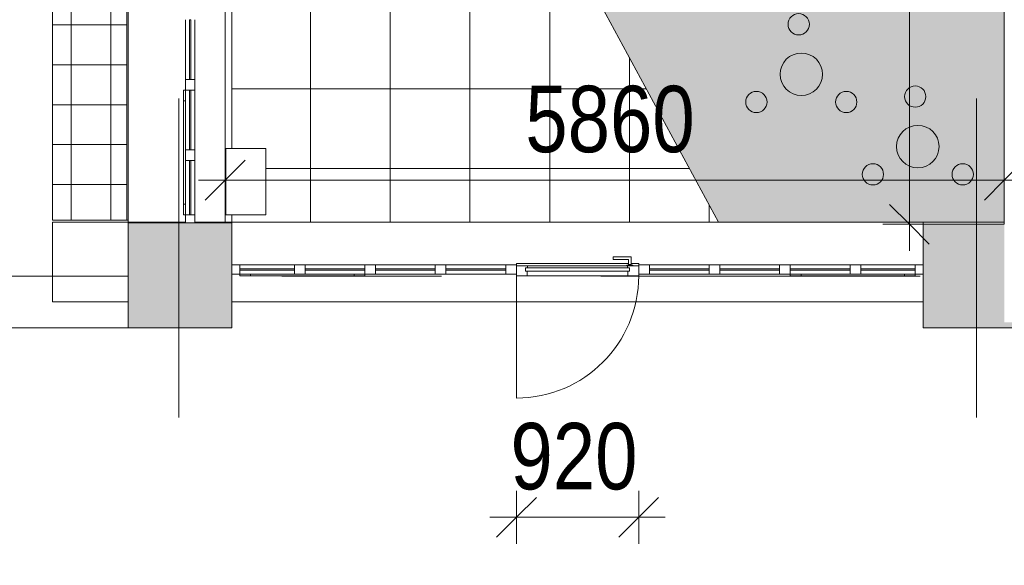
# Model space of a CAD drawing. Header units: millimetres. Extents: x -54833 to 17168, y -29122 to 68726.
# Tile 7 of 122: x -44186 to -36780, y -1787 to 2320. Entities that reach past the tile are written whole.
import ezdxf

# ---------------------------------------------------------------- set-up
doc = ezdxf.new("R2010")
doc.units = ezdxf.units.MM
doc.linetypes.add('Center', pattern=[5999.999824, 2400.000015, -1199.999936, 1199.999936, -1199.999936])
doc.linetypes.add('Dash 1_32_', pattern=[317.5, 158.75, -158.75])
for name, color, linetype, lineweight, true_color in [('_ roheline pidev', 7, 'Continuous', 9, 0x008000), ('_Room Separation_', 7, 'Dash 1_32_', 9, 0xc0c0c0), ('Cut Pattern-1', 9, 'Continuous', 9, 0x808080), ('Furniture-2', 7, 'Continuous', 9, 0xaaaaaa), ('Grids-3', 7, 'Center', 9, 0xaaaaaa), ('Roofs-1', 7, 'Continuous', 9, 0x4d5448), ('Specialty Equipment-1', 7, 'Continuous', 9, 0x787878), ('Surface Pattern-1', 7, 'Continuous', 9, 0x232323), ('Walls-3', 7, 'Continuous', 18, 0x4d5448)]:
    doc.layers.add(name, color=color, linetype=linetype, lineweight=lineweight, true_color=true_color)
for name, color, linetype, lineweight in [('_Thin Lines_', 7, 'Continuous', 9), ('Curtain Panels', 7, 'Continuous', 9), ('Curtain Wall Mullions', 7, 'Continuous', 9), ('Curtain Wall Mullions-1', 7, 'Continuous', 18), ('Dimensions', 7, 'Continuous', 9), ('Dimensions-200', 7, 'Continuous', 9), ('Doors', 7, 'Continuous', 9), ('Floors', 7, 'Continuous', 9), ('Roofs', 7, 'Continuous', 9), ('Specialty Equipment', 7, 'Continuous', 9), ('Walls', 7, 'Continuous', 9), ('Walls-2', 7, 'Continuous', 18), ('Windows', 7, 'Continuous', 9)]:
    doc.layers.add(name, color=color, linetype=linetype, lineweight=lineweight)
doc.layers.add('Detail Items-1', color=7, linetype='Continuous', lineweight=9, true_color=0xc2d3b4, transparency=0.6)
doc.styles.add('Swis721 Cn BT', font='swissc.ttf', dxfattribs={"height": 500})
doc.dimstyles.new('Diagonal_-_2_5mm', dxfattribs={"dimscale": 304.8, "dimtxt": 504.706966, "dimasz": 0.984252, "dimexe": 0.656168, "dimexo": 0.0625, "dimgap": 0.164042, "dimtad": 1, "dimdec": 0, "dimzin": 0, "dimdsep": 46, "dimtxsty": 'Swis721 Cn BT', "dimblk1": 'OBLIQUE', "dimblk2": 'OBLIQUE', "dimsah": 1, "dimcen": 0.09, "dimdle": 0.656168, "dimazin": 0, "dimtfac": 1, "dimtdec": 4, "dimtix": 1, "dimtmove": 0, "dimatfit": 3, "dimfxl": 0.656168, "dimfxlon": 1, "dimtvp": 1, "dimtolj": 1, "dimtzin": 0, "dimarcsym": 2})

# ---------------------------------------------------------------- blocks, each defined once
blk = doc.blocks.new('Klaasseina akna tüüp 9 - Aken_ üles avanev-12924858-1_ korruse plaan')
at = {"layer": 'Windows'}
for p, q in [((-470, -35), (-470, -47.8)), ((-470, -35), (-470, -47.8)), ((-470, -47.8), (470, -47.8)), ((-470, -47.8), (-388.8, -47.8)), ((-388.8, -47.8), (-388.8, -35)), ((388.8, -35), (388.8, -47.8)), ((388.8, -47.8), (470, -47.8)), ((470, -47.8), (470, -35)), ((470, -47.8), (470, -35))]:
    blk.add_line(p, q, dxfattribs=at)
blk = doc.blocks.new('System Panel - Peegelaknad 6-16-4-16-4_ paneel-13544908-1_ korruse plaan')
at = {"layer": 'Curtain Panels'}
for p, q in [((225, 5), (-225, 5)), ((-225, 5), (-225, -5)), ((225, -5), (225, 5)), ((-225, -5), (225, -5))]:
    blk.add_line(p, q, dxfattribs=at)
blk = doc.blocks.new('System Panel - Peegelaknad 6-16-4-16-4_ paneel-13544909-1_ korruse plaan')
at = {"layer": 'Curtain Panels'}
for p, q in [((225, 5), (-225, 5)), ((-225, 5), (-225, -5)), ((225, -5), (225, 5)), ((-225, -5), (225, -5))]:
    blk.add_line(p, q, dxfattribs=at)
blk = doc.blocks.new('System Panel - Peegelaknad 6-16-4-16-4_ paneel-13544910-1_ korruse plaan')
at = {"layer": 'Curtain Panels'}
for p, q in [((205, 5), (-205, 5)), ((-205, 5), (-205, -5)), ((205, -5), (205, 5)), ((-205, -5), (205, -5))]:
    blk.add_line(p, q, dxfattribs=at)
blk = doc.blocks.new('Rectangular Mullion - NEW 80x70mm-10496725-1_ korruse plaan')
at = {"layer": 'Curtain Wall Mullions'}
for p, q in [((-42940, 48850), (-42940, 49260)), ((-42870, 49260), (-42870, 48850))]:
    blk.add_line(p, q, dxfattribs=at)
blk = doc.blocks.new('Rectangular Mullion - NEW 80x70mm-10496726-1_ korruse plaan')
at = {"layer": 'Curtain Wall Mullions'}
for p, q in [((-42940, 49340), (-42940, 49790)), ((-42870, 49790), (-42870, 49340))]:
    blk.add_line(p, q, dxfattribs=at)
blk = doc.blocks.new('Rectangular Mullion - NEW 60x70mm-10528323-1_ korruse plaan')
at = {"layer": 'Curtain Wall Mullions-1'}
for p, q in [((-60, 35), (0, 35)), ((-60, -35), (-60, 35)), ((0, 35), (0, -35)), ((0, -35), (-60, -35))]:
    blk.add_line(p, q, dxfattribs=at)
blk = doc.blocks.new('Rectangular Mullion - NEW 80x70mm-10528596-1_ korruse plaan')
at = {"layer": 'Curtain Wall Mullions-1'}
for p, q in [((-40, 35), (40, 35)), ((-40, -35), (-40, 35)), ((40, 35), (40, -35)), ((40, -35), (-40, -35))]:
    blk.add_line(p, q, dxfattribs=at)
blk = doc.blocks.new('Rectangular Mullion - NEW 80x70mm-10528600-1_ korruse plaan')
at = {"layer": 'Curtain Wall Mullions-1'}
for p, q in [((-40, 35), (40, 35)), ((-40, -35), (-40, 35)), ((40, 35), (40, -35)), ((40, -35), (-40, -35))]:
    blk.add_line(p, q, dxfattribs=at)
blk = doc.blocks.new('Klaasseina akna tüüp 9 - Aken_ üles avanev-12924859-1_ korruse plaan')
at = {"layer": 'Windows'}
for p, q in [((-470, 47.8), (470, 47.8)), ((-470, 35), (-470, 47.8)), ((-470, 47.8), (-388.8, 47.8)), ((-470, 35), (-470, 47.8)), ((-388.8, 47.8), (-388.8, 35)), ((388.8, 47.8), (470, 47.8)), ((388.8, 35), (388.8, 47.8)), ((470, 47.8), (470, 35)), ((470, 47.8), (470, 35))]:
    blk.add_line(p, q, dxfattribs=at)
blk = doc.blocks.new('Klaasseina akna tüüp 9 - Aken_ üles avanev-12924860-1_ korruse plaan')
at = {"layer": 'Windows'}
for p, q in [((-470, 47.8), (470, 47.8)), ((-470, 35), (-470, 47.8)), ((-470, 47.8), (-388.8, 47.8)), ((-470, 35), (-470, 47.8)), ((-388.8, 47.8), (-388.8, 35)), ((388.8, 47.8), (470, 47.8)), ((388.8, 35), (388.8, 47.8)), ((470, 47.8), (470, 35)), ((470, 47.8), (470, 35))]:
    blk.add_line(p, q, dxfattribs=at)
blk = doc.blocks.new('System Panel - Peegelaknad 6-16-4-16-4_ paneel-13544912-1_ korruse plaan')
at = {"layer": 'Curtain Panels'}
for p, q in [((-205, 5), (205, 5)), ((-205, -5), (-205, 5)), ((205, -5), (205, 5)), ((205, -5), (-205, -5))]:
    blk.add_line(p, q, dxfattribs=at)
blk = doc.blocks.new('System Panel - Peegelaknad 6-16-4-16-4_ paneel-13544913-1_ korruse plaan')
at = {"layer": 'Curtain Panels'}
for p, q in [((-225, 5), (225, 5)), ((-225, -5), (-225, 5)), ((225, -5), (225, 5)), ((225, -5), (-225, -5))]:
    blk.add_line(p, q, dxfattribs=at)
blk = doc.blocks.new('System Panel - Peegelaknad 6-16-4-16-4_ paneel-17230029-1_ korruse plaan')
at = {"layer": 'Curtain Panels'}
for p, q in [((-225, 5), (225, 5)), ((-225, -5), (-225, 5)), ((225, -5), (225, 5)), ((225, -5), (-225, -5))]:
    blk.add_line(p, q, dxfattribs=at)
blk = doc.blocks.new('System Panel - Peegelaknad 6-16-4-16-4_ paneel-17230030-1_ korruse plaan')
at = {"layer": 'Curtain Panels'}
for p, q in [((-245, 5), (205, 5)), ((-245, -5), (-245, 5)), ((205, -5), (205, 5)), ((205, -5), (-245, -5))]:
    blk.add_line(p, q, dxfattribs=at)
blk = doc.blocks.new('System Panel - Peegelaknad 6-16-4-16-4_ paneel-17230031-1_ korruse plaan')
at = {"layer": 'Curtain Panels'}
for p, q in [((-205, 5), (245, 5)), ((-205, -5), (-205, 5)), ((245, -5), (245, 5)), ((245, -5), (-205, -5))]:
    blk.add_line(p, q, dxfattribs=at)
blk = doc.blocks.new('System Panel - Peegelaknad 6-16-4-16-4_ paneel-17230032-1_ korruse plaan')
at = {"layer": 'Curtain Panels'}
for p, q in [((-225, 5), (225, 5)), ((-225, -5), (-225, 5)), ((225, -5), (225, 5)), ((225, -5), (-225, -5))]:
    blk.add_line(p, q, dxfattribs=at)
blk = doc.blocks.new('System Panel - Peegelaknad 6-16-4-16-4_ paneel-13544916-1_ korruse plaan')
at = {"layer": 'Curtain Panels'}
for p, q in [((-225, 5), (225, 5)), ((-225, -5), (-225, 5)), ((225, -5), (225, 5)), ((225, -5), (-225, -5))]:
    blk.add_line(p, q, dxfattribs=at)
blk = doc.blocks.new('System Panel - Peegelaknad 6-16-4-16-4_ paneel-13544917-1_ korruse plaan')
at = {"layer": 'Curtain Panels'}
for p, q in [((-205, 5), (205, 5)), ((-205, -5), (-205, 5)), ((205, -5), (205, 5)), ((205, -5), (-205, -5))]:
    blk.add_line(p, q, dxfattribs=at)
blk = doc.blocks.new('Rectangular Mullion - NEW 80x70mm visual-17230035-1_ korruse plaan')
at = {"layer": 'Curtain Wall Mullions-1'}
for p, q in [((40, 35), (-40, 35)), ((-40, 35), (-40, -35)), ((40, 35), (40, 26.2)), ((-40, -35), (40, -35))]:
    blk.add_line(p, q, dxfattribs=at)
blk = doc.blocks.new('Rectangular Mullion - NEW 80x70mm visual-V55-1_ korruse plaan')
at = {"layer": 'Curtain Wall Mullions-1'}
for p, q in [((40, 35), (-40, 35)), ((-40, 35), (-40, 26.2)), ((40, 35), (40, -35)), ((-40, -35), (40, -35))]:
    blk.add_line(p, q, dxfattribs=at)
blk = doc.blocks.new('Rectangular Mullion - NEW 80x70mm-10507996-1_ korruse plaan')
at = {"layer": 'Curtain Wall Mullions'}
for p, q in [((-30485, 860), (-30485, 1270)), ((-30415, 1270), (-30415, 860))]:
    blk.add_line(p, q, dxfattribs=at)
blk = doc.blocks.new('Rectangular Mullion - NEW 80x70mm-17230010-1_ korruse plaan')
at = {"layer": 'Curtain Wall Mullions'}
for p, q in [((-42040, 475), (-41590, 475)), ((-41590, 405), (-42040, 405))]:
    blk.add_line(p, q, dxfattribs=at)
blk = doc.blocks.new('Rectangular Mullion - NEW 80x70mm visual-17230011-1_ korruse plaan')
at = {"layer": 'Curtain Wall Mullions'}
for p, q in [((-41510, 475), (-41060, 475)), ((-41060, 405), (-41510, 405))]:
    blk.add_line(p, q, dxfattribs=at)
blk = doc.blocks.new('Rectangular Mullion - NEW 80x70mm-17230012-1_ korruse plaan')
at = {"layer": 'Curtain Wall Mullions'}
for p, q in [((-38390, 475), (-37940, 475)), ((-37940, 405), (-38390, 405))]:
    blk.add_line(p, q, dxfattribs=at)
blk = doc.blocks.new('Rectangular Mullion - NEW 80x70mm visual-17230013-1_ korruse plaan')
at = {"layer": 'Curtain Wall Mullions'}
for p, q in [((-38920, 475), (-38470, 475)), ((-38470, 405), (-38920, 405))]:
    blk.add_line(p, q, dxfattribs=at)
blk = doc.blocks.new('Rectangular Mullion - NEW 80x70mm visual-17230014-1_ korruse plaan')
at = {"layer": 'Curtain Wall Mullions'}
for p, q in [((-39450, 475), (-39000, 475)), ((-39000, 405), (-39450, 405))]:
    blk.add_line(p, q, dxfattribs=at)
blk = doc.blocks.new('Rectangular Mullion - NEW 80x70mm visual-17230015-1_ korruse plaan')
at = {"layer": 'Curtain Wall Mullions'}
for p, q in [((-40980, 475), (-40530, 475)), ((-40530, 405), (-40980, 405))]:
    blk.add_line(p, q, dxfattribs=at)
blk = doc.blocks.new('Rectangular Mullion - NEW 80x70mm-10508000-1_ korruse plaan')
at = {"layer": 'Curtain Wall Mullions'}
for p, q in [((-30485, 5530), (-30485, 5940)), ((-30415, 5940), (-30415, 5530))]:
    blk.add_line(p, q, dxfattribs=at)
blk = doc.blocks.new('Rectangular Mullion - NEW 60x70mm-10532196-1_ korruse plaan')
at = {"layer": 'Curtain Wall Mullions-1'}
for p, q in [((-60, 35), (0, 35)), ((-60, -35), (-60, 35)), ((0, 35), (0, -35)), ((0, -35), (-60, -35))]:
    blk.add_line(p, q, dxfattribs=at)
blk = doc.blocks.new('Rectangular Mullion - NEW 60x70mm-10532197-1_ korruse plaan')
at = {"layer": 'Curtain Wall Mullions-1'}
for p, q in [((0, 35), (-60, 35)), ((-60, 35), (-60, -35)), ((0, 35), (0, -35)), ((-60, -35), (0, -35))]:
    blk.add_line(p, q, dxfattribs=at)
blk = doc.blocks.new('Rectangular Mullion - NEW 10x90mm-17229977-1_ korruse plaan')
at = {"layer": 'Curtain Wall Mullions'}
for p, q in [((-40450, 475), (-40450, 485)), ((-40450, 485), (-39607.7, 485)), ((-39586.8, 485), (-39530, 485)), ((-39530, 485), (-39530, 475))]:
    blk.add_line(p, q, dxfattribs=at)
blk = doc.blocks.new('Klaasseina ukse tüüp 2 - VU-15-17230038-1_ korruse plaan')
at = {"layer": 'Doors'}
for p, q in [((460, 967.8), (460, 47.8)), ((-460, 47.8), (460, 47.8)), ((-460, -26.2), (-460, 47.8)), ((-460, 47.8), (-378.8, 47.8)), ((-460, -26.2), (-460, 47.8)), ((-391.5, 12.7), (391.5, 12.7)), ((-391.5, -12.7), (-391.5, 12.7)), ((-391.5, 12.7), (-391.5, -12.7)), ((-378.8, 12.7), (-391.5, 12.7)), ((-378.8, 47.8), (-378.8, 12.7)), ((378.8, 47.8), (460, 47.8)), ((378.8, 12.7), (378.8, 47.8)), ((391.5, 12.7), (378.8, 12.7)), ((391.5, 12.7), (391.5, -12.7)), ((391.5, -12.7), (391.5, 12.7)), ((460, 47.8), (460, -26.2)), ((460, 47.8), (460, -26.2)), ((460, -26.2), (-460, -26.2)), ((-375.6, -26.2), (-460, -26.2)), ((391.5, -12.7), (-391.5, -12.7)), ((-391.5, -12.7), (-375.6, -12.7)), ((-375.6, -12.7), (-375.6, -26.2)), ((375.6, -26.2), (375.6, -12.7)), ((375.6, -12.7), (391.5, -12.7)), ((460, -26.2), (375.6, -26.2))]:
    blk.add_line(p, q, dxfattribs=at)
blk.add_arc((460, 47.8), 920, 90, 180, dxfattribs=at)
at = {"layer": 'Specialty Equipment'}
for p, q in [((-415.3, -26.2), (-415.3, -33.2)), ((-415.3, -33.2), (-401.7, -33.2)), ((-403.2, -38.1), (-403.2, -94.9)), ((-401.7, -38.1), (-403.2, -38.1)), ((-401.7, -33.2), (-401.7, -38.1)), ((-383.9, -33.2), (-401.7, -33.2)), ((-401.7, -38.1), (-383.9, -38.1)), ((-383.9, -33.2), (-370.3, -33.2)), ((-383.9, -38.1), (-383.9, -33.2)), ((-382.3, -38.1), (-383.9, -38.1)), ((-382.3, -74), (-382.3, -38.1)), ((-270.2, -74), (-382.3, -74)), ((-370.3, -33.2), (-370.3, -26.2)), ((-403.2, -94.9), (-270.2, -94.9)), ((-268.2, -93), (-268.2, -76))]:
    blk.add_line(p, q, dxfattribs=at)
for centre, start, end in [((-270.2, -76), 360, 90), ((-270.2, -93), 270, 0)]:
    blk.add_arc(centre, 1.98, start, end, dxfattribs=at)
blk = doc.blocks.new('Rectangular Mullion - NEW 80x70mm-10532188-1_ korruse plaan')
at = {"layer": 'Curtain Wall Mullions-1'}
for p, q in [((40, 35), (-40, 35)), ((-40, 35), (-40, -35)), ((40, 35), (40, -35)), ((-40, -35), (40, -35))]:
    blk.add_line(p, q, dxfattribs=at)
blk = doc.blocks.new('Rectangular Mullion - NEW 80x70mm-17230025-1_ korruse plaan')
at = {"layer": 'Curtain Wall Mullions-1'}
for p, q in [((40, 35), (-40, 35)), ((-40, 35), (-40, -35)), ((40, 35), (40, -35)), ((-40, -35), (40, -35))]:
    blk.add_line(p, q, dxfattribs=at)
blk = doc.blocks.new('Rectangular Mullion - NEW 80x70mm visual-17230026-1_ korruse plaan')
at = {"layer": 'Curtain Wall Mullions-1'}
for p, q in [((40, 35), (-40, 35)), ((-40, 35), (-40, -35)), ((40, 35), (40, -35)), ((-40, -35), (40, -35))]:
    blk.add_line(p, q, dxfattribs=at)
blk = doc.blocks.new('Rectangular Mullion - NEW 80x70mm visual-17230027-1_ korruse plaan')
at = {"layer": 'Curtain Wall Mullions-1'}
for p, q in [((40, 35), (-40, 35)), ((-40, 35), (-40, -35)), ((40, 35), (40, -35)), ((-40, -35), (40, -35))]:
    blk.add_line(p, q, dxfattribs=at)
blk = doc.blocks.new('Rectangular Mullion - NEW 80x70mm-10532193-1_ korruse plaan')
at = {"layer": 'Curtain Wall Mullions-1'}
for p, q in [((40, 35), (-40, 35)), ((-40, 35), (-40, -35)), ((40, 35), (40, -35)), ((-40, -35), (40, -35))]:
    blk.add_line(p, q, dxfattribs=at)
blk = doc.blocks.new('MA_Hepta prügikast - MA_Hepta prügikast-V99-1_ korruse plaan')
at = {"layer": 'Furniture-2'}
for p, q in [((500, 300), (0, 300)), ((0, 300), (0, 0)), ((500, 0), (500, 300)), ((0, 0), (500, 0))]:
    blk.add_line(p, q, dxfattribs=at)
blk = doc.blocks.new('F-korpuse kanali kate - Süvendi rest 01-13171962-1_ korruse plaan')
at = {"layer": 'Specialty Equipment-1'}
h = blk.add_hatch(dxfattribs=at)
h.set_pattern_fill('FP_33', color=256, style=0, pattern_type=2)
h.set_pattern_definition([(0, (0, 780), (0, 300), []), (90, (0, 780), (-300, 2e-14), [])])
h.paths.add_polyline_path([(-43940, 810.4), (-43380, 810.4), (-43380, 12315), (-43940, 12315), (-43940, 1242.4)])
h.paths.add_polyline_path([(-43380, 12465), (-43380, 18624), (-43940, 18624), (-43940, 12465)])
h.paths.add_polyline_path([(-43420, 18716), (-43380, 18716), (-43380, 24046), (-43940, 24046), (-43940, 18716)])
h.paths.add_polyline_path([(-43420, 24138), (-43380, 24138), (-43380, 30693.4), (-43940, 30693.4), (-43940, 24138)])
h.paths.add_polyline_path([(-43420, 30785.4), (-43380, 30785.4), (-43380, 48714.4), (-43940, 48714.4), (-43940, 30785.4)])
h.paths.add_polyline_path([(-43940, 48806.4), (-43380, 48806.4), (-43380, 53990.4), (-43940, 53990.4), (-43940, 49796.8)])
at = {"layer": 'Specialty Equipment'}
for p, q in [((-43940, 12315), (-43940, 810.4)), ((-43380, 810.4), (-43380, 12315)), ((-43940, 810.4), (-43380, 810.4))]:
    blk.add_line(p, q, dxfattribs=at)
blk = doc.blocks.new('DIMBLOCK11-1_ korruse plaan')
at = {"layer": 'Dimensions-200', "lineweight": 35}
for p, q in [((-37494.3, 53990.4), (-37644.3, 54140.4)), ((-37494.3, 53990.4), (-37344.3, 53840.4)), ((-37494.3, 780), (-37644.3, 930)), ((-37494.3, 780), (-37344.3, 630))]:
    blk.add_line(p, q, dxfattribs=at)
at = {"layer": 'Dimensions-200'}
for p, q in [((-37494.3, 54190.4), (-37494.3, 580)), ((-37294.3, 53990.4), (-37694.3, 53990.4)), ((-37494.3, 53990.4), (-37294.3, 53990.4)), ((-37294.3, 780), (-37694.3, 780)), ((-37494.3, 780), (-37294.3, 780))]:
    blk.add_line(p, q, dxfattribs=at)
at = {"layer": 'Dimensions-200', "color": 0, "insert": (-38204.5, 26544), "char_height": 500, "width": 2018.828, "attachment_point": 1, "rotation": 90, "line_spacing_factor": 0.961347, "style": 'Swis721 Cn BT'}
blk.add_mtext('53210', dxfattribs=at)
blk = doc.blocks.new('_Oblique')
at = {"color": 0, "linetype": 'ByBlock', "lineweight": -2}
blk.add_line((-0.5, -0.5), (0.5, 0.5), dxfattribs=at)
blk = doc.blocks.new('DIMBLOCK34-1_ korruse plaan')
at = {"layer": 'Dimensions-200'}
for p, q in [((-42640, 1312.2), (-42640, 912.2)), ((-42640, 1112.2), (-42640, 1312.2)), ((-36780, 1312.2), (-36780, 912.2)), ((-36780, 1112.2), (-36780, 1312.2)), ((-42840, 1112.2), (-36580, 1112.2))]:
    blk.add_line(p, q, dxfattribs=at)
at = {"layer": 'Dimensions-200', "lineweight": 35}
for p, q in [((-42640, 1112.2), (-42490, 1262.2)), ((-36780, 1112.2), (-36630, 1262.2)), ((-42640, 1112.2), (-42790, 962.2)), ((-36780, 1112.2), (-36930, 962.2))]:
    blk.add_line(p, q, dxfattribs=at)
at = {"layer": 'Dimensions-200', "color": 0, "insert": (-40382.9, 1822.4), "char_height": 500, "width": 1615.062, "attachment_point": 1, "line_spacing_factor": 0.961347, "style": 'Swis721 Cn BT'}
blk.add_mtext('5860', dxfattribs=at)
blk = doc.blocks.new('DIMBLOCK35-1_ korruse plaan')
at = {"layer": 'Dimensions-200'}
for p, q in [((-40450, -1225.2), (-40450, -1625.2)), ((-40450, -1425.2), (-40450, -1225.2)), ((-39530, -1225.2), (-39530, -1625.2)), ((-39530, -1425.2), (-39530, -1225.2)), ((-40650, -1425.2), (-39330, -1425.2))]:
    blk.add_line(p, q, dxfattribs=at)
at = {"layer": 'Dimensions-200', "lineweight": 35}
for p, q in [((-40450, -1425.2), (-40300, -1275.2)), ((-39530, -1425.2), (-39380, -1275.2)), ((-40450, -1425.2), (-40600, -1575.2)), ((-39530, -1425.2), (-39680, -1575.2))]:
    blk.add_line(p, q, dxfattribs=at)
at = {"layer": 'Dimensions-200', "color": 0, "insert": (-40494.7, -715), "char_height": 500, "width": 1211.297, "attachment_point": 1, "line_spacing_factor": 0.961347, "style": 'Swis721 Cn BT'}
blk.add_mtext('920', dxfattribs=at)

msp = doc.modelspace()

# ---------------------------------------------------------------- hatches: boundary and pattern name
at = {"layer": 'Cut Pattern-1'}
h = msp.add_hatch(color=256, dxfattribs=at)
h.paths.add_polyline_path([(-43370, 0), (-42590, 0), (-42590, 790), (-43370, 790)])
h.paths.add_polyline_path([(-42590, 5990), (-42590, 6790), (-43370, 6790), (-43370, 5990)])
h.paths.add_polyline_path([(-42647, 11990), (-42590, 11990), (-42590, 12825), (-43370, 12825), (-43370, 11990), (-43082.5, 11990)])
h.paths.add_polyline_path([(-42640, 18025), (-42640, 18825), (-43370, 18825), (-43370, 18025)])
h.paths.add_polyline_path([(-43370, 24025), (-42640, 24025), (-42640, 24825), (-43370, 24825)])
h.paths.add_polyline_path([(-42640, 30025), (-42640, 30825), (-43370, 30825), (-43370, 30025)])
h.paths.add_polyline_path([(-42640, 36025), (-42640, 36825), (-43370, 36825), (-43370, 36025)])
h.paths.add_polyline_path([(-42640, 42025), (-42640, 42825), (-43370, 42825), (-43370, 42025)])
h.paths.add_polyline_path([(-43082.5, 48025), (-42590, 48025), (-42590, 48790), (-43370, 48790), (-43370, 48025)])
h.paths.add_polyline_path([(-42590, 53990), (-42590, 54570.4), (-43370, 54570.4), (-43370, 53990), (-43082.5, 53990)])
msp.add_hatch(color=256, dxfattribs=at).paths.add_polyline_path([(-37390, 0), (-36190, 0), (-36190.2, 42.1), (-36780, 42.1), (-36780.2, 780), (-37390, 780)])
at = {"layer": 'Detail Items-1'}
msp.add_hatch(color=256, dxfattribs=at).paths.add_polyline_path([(-38929, 796), (-36780.2, 796), (-36780.2, 46187), (-38895.5, 46816.3), (-41230.7, 43717.4), (-42640, 43717.4), (-42640, 14657.5), (-41583.5, 14657.5), (-37024.9, 11222.3), (-38830.6, 7611.2), (-40163.4, 4239.2), (-40163.4, 3075.8), (-39170.7, 1242.4)])
at = {"layer": 'Surface Pattern-1'}
h = msp.add_hatch(dxfattribs=at)
h.set_pattern_fill('FP_30', color=256, style=0, pattern_type=2)
h.set_pattern_definition([(0, (0, 0), (0, 600), []), (90, (0, 0), (-600, 4e-14), [])])
h.paths.add_polyline_path([(-40469.4, 796), (-38929, 796), (-40163.4, 3075.8), (-40163.4, 4239.2), (-38798.4, 7692.6), (-40511, 9948.5), (-42590, 9948.5), (-42590, 1350.4), (-42335, 1350.4), (-42335, 850.4), (-42590, 850.4), (-42590, 796), (-42211.5, 796)])
h.paths.add_polyline_path([(-39990.1, 5450), (-40027.1, 5452.1), (-40078.8, 5461.8), (-40108.9, 5471.3), (-40145, 5486.5), (-40169.3, 5499.9), (-40200.5, 5520.7), (-40227.2, 5543.1), (-40251.6, 5567.9), (-40271.3, 5592.2), (-40293.9, 5626.6), (-40306, 5650.3), (-40319.5, 5682.7), (-40330.2, 5718.8), (-40337.1, 5755.9), (-40339.4, 5784.7), (-40339.2, 5821.8), (-40335.7, 5852.7), (-40328, 5890.4), (-40319.5, 5917.1), (-40306.3, 5949.2), (-40287.6, 5983.6), (-40270.1, 6009.5), (-40249.7, 6034.1), (-40224.6, 6059.3), (-40198, 6081.1), (-40163.5, 6103.7), (-40136.3, 6117.6), (-40105.2, 6130.1), (-40072.2, 6139.9), (-40038.2, 6146.3), (-40005.5, 6149.2), (-39968.4, 6149), (-39937.5, 6145.6), (-39901.6, 6138.2), (-39871.4, 6128.7), (-39835.3, 6113.5), (-39811, 6100.1), (-39779.9, 6079.3), (-39753.2, 6056.9), (-39730.8, 6034.3), (-39709.1, 6007.8), (-39686.5, 5973.4), (-39674.3, 5949.7), (-39660.9, 5917.3), (-39650.1, 5881.2), (-39643.5, 5845.4), (-39640.9, 5815.3), (-39641.3, 5777.2), (-39644.6, 5747), (-39652.4, 5709.6), (-39660.8, 5682.9), (-39674, 5650.8), (-39692.7, 5616.4), (-39710.2, 5590.5), (-39730.6, 5565.9), (-39755.8, 5540.7), (-39782.3, 5518.9), (-39816.8, 5496.3), (-39844.1, 5482.4), (-39875.2, 5469.9), (-39908.2, 5460.2), (-39946.2, 5453.1), (-39974.9, 5450.8), (-39982.6, 5450.4)])
h.paths.add_polyline_path([(-39990.1, 5490), (-40008.2, 5491), (-39997.4, 5490.3)])
h.paths.add_polyline_path([(-39974.2, 5490.8), (-39936.9, 5494.9), (-39905.7, 5501.9), (-39946.2, 5493.6), (-39972.2, 5491)])
h.paths.add_polyline_path([(-40036.5, 5493.9), (-40088.1, 5506.5), (-40040.7, 5494.5)])
h.paths.add_polyline_path([(-40095.4, 5508.8), (-40143.4, 5531.2), (-40101.4, 5511)])
h.paths.add_polyline_path([(-39857.1, 5520.5), (-39824.1, 5538.6), (-39800.1, 5555.5), (-39831.2, 5534.3), (-39852, 5523.2)])
h.paths.add_polyline_path([(-40149.9, 5534.8), (-40191.8, 5565.4), (-40154.1, 5537.3), (-40152.9, 5536.6)])
h.paths.add_polyline_path([(-40220, 5592.5), (-40251.9, 5635.1), (-40267, 5661.8), (-40242.7, 5620.7), (-40221.1, 5593.8)])
h.paths.add_polyline_path([(-39760.2, 5592.7), (-39736.8, 5621.8), (-39758.8, 5594.4)])
h.paths.add_polyline_path([(-39724, 5641.9), (-39706.9, 5674.7), (-39721.4, 5646.8)])
h.paths.add_polyline_path([(-40281.8, 5696.1), (-40294.9, 5746.7), (-40298.6, 5776.3), (-40291.7, 5729.3), (-40282, 5696.5)])
h.paths.add_polyline_path([(-39698.4, 5696.5), (-39687.5, 5734.2), (-39682.8, 5762), (-39691.4, 5719.7), (-39698.1, 5697.3)])
h.paths.add_polyline_path([(-39680.9, 5784.7), (-39680.9, 5784.8), (-39680.9, 5784.8)])
h.paths.add_polyline_path([(-40299.4, 5785.2), (-40297.3, 5836.9), (-40299.7, 5791.2)])
h.paths.add_polyline_path([(-39683.9, 5845.8), (-39691.5, 5882), (-39685, 5851.1)])
h.paths.add_polyline_path([(-40296.3, 5846.3), (-40283.6, 5897.9), (-40295.7, 5850.6)])
h.paths.add_polyline_path([(-40281.3, 5905.2), (-40258.9, 5953.2), (-40279.2, 5911.2)])
h.paths.add_polyline_path([(-39710.6, 5933.1), (-39728.7, 5966.1), (-39745.6, 5990.1), (-39724.5, 5959), (-39713.4, 5938.2)])
h.paths.add_polyline_path([(-40255.3, 5959.8), (-40224.8, 6001.6), (-40252.8, 5964)])
h.paths.add_polyline_path([(-40197.6, 6029.8), (-40155.5, 6061.4), (-40128.4, 6076.8), (-40169.4, 6052.5), (-40194.2, 6032.9)])
h.paths.add_polyline_path([(-39782.9, 6030), (-39812, 6053.3), (-39786.6, 6033)])
h.paths.add_polyline_path([(-39832.1, 6066.2), (-39864.8, 6083.3), (-39836.9, 6068.8)])
h.paths.add_polyline_path([(-40094.1, 6091.7), (-40042.2, 6105), (-40013.9, 6108.4), (-40060.9, 6101.5), (-40089.2, 6093.4)])
h.paths.add_polyline_path([(-39886.7, 6091.8), (-39924.4, 6102.7), (-39890.8, 6093)])
h.paths.add_polyline_path([(-39945.2, 6106.3), (-39982.8, 6109.7), (-39945.4, 6106.3)])
h.paths.add_polyline_path([(-39564.5, 6184.9), (-40012.6, 6225.8), (-39995, 6405.2), (-39990, 6405.3), (-39987.5, 6421.1), (-39896, 6413.1), (-39893.6, 6466.2), (-39991, 6474.7), (-39991.9, 6464), (-40021.8, 6466.6), (-39980.9, 6936.2), (-39951, 6933.6), (-39950.1, 6922.8), (-39503.7, 6883.9), (-39502.7, 6894.6), (-39472.8, 6892), (-39513.7, 6422.4), (-39543.6, 6425), (-39543.9, 6435.7), (-39642.5, 6442.1), (-39644.9, 6391.2), (-39554.3, 6383.3), (-39554.3, 6366.8), (-39548.7, 6366.3), (-39564.3, 6187.6)])
h.paths.add_polyline_path([(-39591.1, 6225.8), (-39589.3, 6255.3), (-39977, 6289), (-39979.6, 6259.6), (-39591.4, 6225.8)])
h.paths.add_polyline_path([(-39676.8, 6394), (-39674.5, 6447.1), (-39861.5, 6463.4), (-39864, 6410.3), (-39678.2, 6394.1)])
h.paths.add_polyline_path([(-39562.9, 6549), (-39562.5, 6554.1), (-39951, 6587.9), (-39951.4, 6582.9), (-39568.1, 6549.5)])
h.paths.add_polyline_path([(-39553.3, 6659.9), (-39552.8, 6664.9), (-39941.4, 6698.7), (-39941.8, 6693.7), (-39568.1, 6661.2)])
h.paths.add_polyline_path([(-39543.6, 6770.7), (-39543.2, 6775.7), (-39931.7, 6809.6), (-39932.2, 6804.5), (-39568.1, 6772.8)])
h.paths.add_polyline_path([(-39265.1, 6831), (-40093.6, 7182.6), (-39740.9, 8010.6), (-38914.3, 7657.5), (-39264.9, 6831.6)])
h.paths.add_polyline_path([(-39340.8, 6895.7), (-39182.6, 7268.5), (-39187.8, 7270.7), (-39346, 6897.9)])
h.paths.add_polyline_path([(-39433.5, 6935), (-39275.2, 7307.8), (-39281, 7308.6), (-39438.6, 6937.2)])
h.paths.add_polyline_path([(-39526.1, 6974.4), (-39367.9, 7347.2), (-39373, 7349.4), (-39531.3, 6976.6)])
h.paths.add_polyline_path([(-39618.7, 7013.7), (-39460.5, 7386.5), (-39465.7, 7388.7), (-39623.9, 7015.9)])
h.paths.add_polyline_path([(-39711.3, 7053), (-39553.1, 7425.8), (-39558.3, 7428), (-39716.5, 7055.2)])
h.paths.add_polyline_path([(-42251.7, 7079.8), (-42555.5, 7411.8), (-42421.7, 7532.5), (-42418.3, 7528.9), (-42406.1, 7540), (-42341.8, 7472.9), (-42304.1, 7507.7), (-42371.9, 7581.2), (-42382.2, 7571.8), (-42402.5, 7593.8), (-42051.4, 7917.9), (-42031, 7895.9), (-42041.3, 7886.4), (-41736, 7555.7), (-41725.8, 7565.2), (-41705.5, 7543.1), (-42056.6, 7219), (-42077, 7241.1), (-42066.7, 7250.5), (-42136.2, 7322.4), (-42172, 7286.3), (-42111.8, 7218.4), (-42121.1, 7206.8), (-42119.3, 7202), (-42251.1, 7080.3)])
h.paths.add_polyline_path([(-39804, 7092.3), (-39645.7, 7465.1), (-39650.9, 7467.3), (-39809.2, 7094.5)])
h.paths.add_polyline_path([(-42243.8, 7128), (-42222.1, 7148), (-42488.2, 7433.1), (-42508, 7414.3), (-42244.3, 7128.5)])
h.paths.add_polyline_path([(-39896.6, 7131.6), (-39738.4, 7504.4), (-39743.5, 7506.6), (-39901.8, 7133.8)])
h.paths.add_polyline_path([(-39989.2, 7170.9), (-39831, 7543.7), (-39896, 7571.3), (-40054.2, 7198.5), (-39998.3, 7174.8)])
h.paths.add_polyline_path([(-39170.9, 7296.1), (-39012.6, 7668.9), (-39017.8, 7671.1), (-39176.1, 7298.3)])
h.paths.add_polyline_path([(-42193.9, 7310.1), (-42154.9, 7346.1), (-42283.8, 7485.7), (-42321.2, 7448), (-42194, 7310.2)])
h.paths.add_polyline_path([(-39263.5, 7335.5), (-39105.3, 7708.3), (-39110.4, 7710.5), (-39268.7, 7337.7)])
h.paths.add_polyline_path([(-42005.3, 7348), (-42001.6, 7351.4), (-42266.1, 7638), (-42269.9, 7634.6), (-42011.8, 7355.1)])
h.paths.add_polyline_path([(-39356.1, 7374.8), (-39197.9, 7747.6), (-39203.1, 7749.8), (-39361.3, 7377), (-39357, 7375.1)])
h.paths.add_polyline_path([(-39448.8, 7414.1), (-39290.5, 7786.9), (-39295.7, 7789.1), (-39453.9, 7416.3)])
h.paths.add_polyline_path([(-41923.6, 7423.5), (-41919.9, 7426.9), (-42184.4, 7713.5), (-42188.1, 7710), (-41935.1, 7436)])
h.paths.add_polyline_path([(-39541.4, 7453.4), (-39383.1, 7826.2), (-39388.3, 7828.4), (-39546.6, 7455.6), (-39542.2, 7453.8)])
h.paths.add_polyline_path([(-40186.3, 7476.6), (-40519.6, 7809.9), (-40498.4, 7831.1), (-40490.9, 7823.6), (-40420.2, 7894.3), (-40459.1, 7930.4), (-40523.5, 7866.1), (-40535.1, 7877.7), (-40541.5, 7874.2), (-40668.8, 8001.5), (-40349.3, 8318.4), (-40223.3, 8189.5), (-40226.8, 8186), (-40215.2, 8174.3), (-40279.5, 8107.2), (-40243.4, 8071), (-40172.7, 8141.8), (-40180.2, 8149.3), (-40159, 8170.5), (-39825.7, 7837.2), (-39846.9, 7816), (-39854.5, 7823.6), (-40172.7, 7505.4), (-40165.1, 7497.8), (-40172.7, 7490.3)])
h.paths.add_polyline_path([(-39634, 7492.7), (-39475.8, 7865.5), (-39480.9, 7867.7), (-39639.2, 7494.9)])
h.paths.add_polyline_path([(-41841.8, 7498.9), (-41838.1, 7502.4), (-42102.6, 7788.9), (-42106.4, 7785.5), (-41849.3, 7507)])
h.paths.add_polyline_path([(-39726.6, 7532), (-39568.4, 7904.8), (-39573.6, 7907), (-39731.8, 7534.2), (-39727.1, 7532.2)])
h.paths.add_polyline_path([(-39819.3, 7571.4), (-39661, 7944.2), (-39726.9, 7969.7), (-39884.3, 7599), (-39853.5, 7585.9)])
h.paths.add_polyline_path([(-40230.1, 7605.2), (-39954.3, 7881), (-39957.9, 7884.6), (-40233.7, 7608.8)])
h.paths.add_polyline_path([(-40308.8, 7683.9), (-40033.8, 7960.5), (-40036.6, 7963.2), (-40312.3, 7687.5)])
h.paths.add_polyline_path([(-40387.4, 7762.5), (-40111.7, 8038.3), (-40115.2, 8041.9), (-40391, 7766.1)])
h.paths.add_polyline_path([(-40398.9, 7915.5), (-40264.6, 8049.8), (-40303.5, 8086), (-40435.1, 7951.6), (-40401.2, 7917.7)])
h.paths.add_polyline_path([(-40599.6, 7974.7), (-40323.8, 8250.5), (-40345.1, 8270.9), (-40620.4, 7995.5), (-40602.1, 7977.2)])
h.paths.add_polyline_path([(-42432.2, 7999.2), (-42534.9, 8001.2), (-42532.9, 8899.2), (-41634.9, 8899.2), (-41634.9, 7999.2), (-42429.2, 7999.2)])
h.paths.add_polyline_path([(-42031.7, 8029.2), (-42031.7, 8434.2), (-42037.4, 8434.2), (-42037.4, 8029.2)])
h.paths.add_polyline_path([(-42434.2, 8029.2), (-42434.2, 8434.2), (-42439.9, 8434.2), (-42439.9, 8029.2)])
h.paths.add_polyline_path([(-41836.1, 8029.2), (-41830.5, 8029.2), (-41830.5, 8434.2), (-41836.1, 8434.2), (-41836.1, 8131.9)])
h.paths.add_polyline_path([(-41931.1, 8029.2), (-41931.1, 8434.2), (-41936.7, 8434.2), (-41936.7, 8029.2)])
h.paths.add_polyline_path([(-42138, 8029.2), (-42132.4, 8029.2), (-42132.4, 8434.2), (-42138, 8434.2), (-42138, 8131.9)])
h.paths.add_polyline_path([(-42238.6, 8029.2), (-42233, 8029.2), (-42233, 8434.2), (-42238.6, 8434.2), (-42238.6, 8131.9)])
h.paths.add_polyline_path([(-42339.2, 8029.2), (-42333.6, 8029.2), (-42333.6, 8434.2), (-42339.2, 8434.2), (-42339.2, 8131.9)])
h.paths.add_polyline_path([(-41735.5, 8029.2), (-41664.9, 8029.2), (-41664.9, 8434.2), (-41735.5, 8434.2)])
h.paths.add_polyline_path([(-41664.9, 8464.2), (-41664.9, 8869.2), (-41735.5, 8869.2), (-41735.5, 8464.2)])
h.paths.add_polyline_path([(-42138, 8464.2), (-42132.4, 8464.2), (-42132.4, 8869.2), (-42138, 8869.2), (-42138, 8788)])
h.paths.add_polyline_path([(-42037.4, 8464.2), (-42031.7, 8464.2), (-42031.7, 8869.2), (-42037.4, 8869.2), (-42037.4, 8648.3)])
h.paths.add_polyline_path([(-42233, 8464.2), (-42233, 8869.2), (-42238.6, 8869.2), (-42238.6, 8464.2)])
h.paths.add_polyline_path([(-41931.1, 8464.2), (-41931.1, 8869.2), (-41936.7, 8869.2), (-41936.7, 8464.2)])
h.paths.add_polyline_path([(-41830.5, 8464.2), (-41830.5, 8869.2), (-41836.1, 8869.2), (-41836.1, 8464.2)])
h.paths.add_polyline_path([(-42339.2, 8464.2), (-42333.6, 8464.2), (-42333.6, 8869.2), (-42339.2, 8869.2), (-42339.2, 8788)])
h.paths.add_polyline_path([(-42434.2, 8464.2), (-42434.2, 8869.2), (-42439.9, 8869.2), (-42439.9, 8464.2)])
h.paths.add_polyline_path([(-42086, 8932), (-42410.1, 9283.1), (-42388.1, 9303.5), (-42378.7, 9293.2), (-42306.7, 9362.8), (-42342.9, 9398.5), (-42410.8, 9338.3), (-42422.3, 9347.6), (-42427.2, 9345.8), (-42549.4, 9478.2), (-42217.4, 9782), (-42096.6, 9648.2), (-42100.3, 9644.8), (-42089.2, 9632.6), (-42156.2, 9568.3), (-42121.5, 9530.6), (-42048, 9598.4), (-42057.4, 9608.7), (-42035.4, 9629), (-41711.3, 9277.9), (-41733.3, 9257.5), (-41742.8, 9267.8), (-42073.4, 8962.6), (-42064, 8952.3), (-42073.4, 8943.6)])
h.paths.add_polyline_path([(-42126.8, 9064.6), (-41840.2, 9329.1), (-41843.7, 9332.9), (-42130.3, 9068.3)])
h.paths.add_polyline_path([(-42202.3, 9146.4), (-41915.7, 9410.9), (-41919.1, 9414.6), (-42205.7, 9150.1)])
h.paths.add_polyline_path([(-42277.7, 9228.1), (-41991.2, 9492.6), (-41994.6, 9496.4), (-42281.2, 9231.8)])
h.paths.add_polyline_path([(-42283.1, 9381.4), (-42143.5, 9510.3), (-42181.2, 9547.7), (-42317.9, 9419.1), (-42291.7, 9390.7)])
h.paths.add_polyline_path([(-42481.2, 9448.6), (-42196.1, 9714.7), (-42214.9, 9734.5), (-42501.2, 9470.3), (-42484.9, 9452.6)])

# ---------------------------------------------------------------- linework, layer by layer
at = {"layer": '_ roheline pidev'}
for centre, radius in [((-38326.6, 2285.5), 80), ((-38306.8, 1909), 160), ((-38644.7, 1700.2), 80), ((-37969, 1700.2), 80), ((-37450.4, 1741.3), 80), ((-37430.6, 1364.8), 160), ((-37768.5, 1156), 80), ((-37092.7, 1156), 80)]:
    msp.add_circle(centre, radius, dxfattribs=at)
at = {"layer": '_Room Separation_'}
msp.add_line((-45695.6, 390), (-43370, 390), dxfattribs=at)
at = {"layer": '_Thin Lines_'}
for p, q in [((-36780.2, 796), (-36780.2, 46187)), ((-40163.4, 3075.8), (-38929, 796)), ((-38929, 796), (-36780.2, 796))]:
    msp.add_line(p, q, dxfattribs=at)
at = {"layer": 'Floors'}
for p, q in [((-43940, 810.4), (-43940, 12315)), ((-43370, 810.4), (-43940, 810.4)), ((-43370, 790), (-43370, 810.4)), ((-37390, 196), (-42590, 196)), ((-45695.6, 0), (-43370, 0))]:
    msp.add_line(p, q, dxfattribs=at)
at = {"layer": 'Grids-3'}
for p, q in [((-42990, 61726.4), (-42990, -17569.7)), ((-36990, 61726.4), (-36990, -15029.7)), ((-45814.1, 390), (-17590, 390))]:
    msp.add_line(p, q, dxfattribs=at)
at = {"layer": 'Roofs'}
for p, q in [((-42590, 5990), (-42590, 1350.4)), ((-42590, 850.4), (-42590, 796))]:
    msp.add_line(p, q, dxfattribs=at)
at = {"layer": 'Roofs-1'}
msp.add_line((-38929, 796), (-40163.4, 3075.8), dxfattribs=at)
at = {"layer": 'Walls'}
for p, q in [((-43370, 5990), (-43370, 810.4)), ((-42640, 5990), (-42640, 796)), ((-43940, 796), (-42940, 796)), ((-43940, 796), (-43940, 196)), ((-42870, 796), (-36780.2, 796)), ((-42590, 790), (-42590, 796)), ((-37390, 796), (-37390, 780)), ((-43370, 196), (-43940, 196))]:
    msp.add_line(p, q, dxfattribs=at)
at = {"layer": 'Walls-2'}
for p, q in [((-42590, 790), (-43370, 790)), ((-43370, 790), (-43370, 0)), ((-42590, 0), (-42590, 790)), ((-37390, 780), (-36780.2, 780)), ((-37390, 780), (-37390, 0)), ((-43370, 0), (-42590, 0)), ((-17991.5, 0), (-37390, 0))]:
    msp.add_line(p, q, dxfattribs=at)
at = {"layer": 'Walls-3'}
msp.add_line((-36780.2, 780), (-36780.2, 6790), dxfattribs=at)

# ---------------------------------------------------------------- block references
at = {"layer": 'Curtain Panels'}
for name, p, rotation in [('System Panel - Peegelaknad 6-16-4-16-4_ paneel-13544908-1_ korruse plaan', (-42905, 2095), 269.9999999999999), ('System Panel - Peegelaknad 6-16-4-16-4_ paneel-13544909-1_ korruse plaan', (-42905, 1565), 269.9999999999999), ('System Panel - Peegelaknad 6-16-4-16-4_ paneel-13544910-1_ korruse plaan', (-42905, 1055), 269.9999999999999), ('System Panel - Peegelaknad 6-16-4-16-4_ paneel-13544917-1_ korruse plaan', (-42325, 440), 180), ('System Panel - Peegelaknad 6-16-4-16-4_ paneel-13544916-1_ korruse plaan', (-41815, 440), 180), ('System Panel - Peegelaknad 6-16-4-16-4_ paneel-17230032-1_ korruse plaan', (-41285, 440), 180), ('System Panel - Peegelaknad 6-16-4-16-4_ paneel-17230031-1_ korruse plaan', (-40735, 440), 180), ('System Panel - Peegelaknad 6-16-4-16-4_ paneel-17230030-1_ korruse plaan', (-39245, 440), 180), ('System Panel - Peegelaknad 6-16-4-16-4_ paneel-17230029-1_ korruse plaan', (-38695, 440), 180), ('System Panel - Peegelaknad 6-16-4-16-4_ paneel-13544913-1_ korruse plaan', (-38165, 440), 180), ('System Panel - Peegelaknad 6-16-4-16-4_ paneel-13544912-1_ korruse plaan', (-37655, 440), 180)]:
    msp.add_blockref(name, p, dxfattribs=dict(at, rotation=rotation))
at = {"layer": 'Curtain Wall Mullions'}
for name, p in [('Rectangular Mullion - NEW 80x70mm-10496726-1_ korruse plaan', (0, -47470)), ('Rectangular Mullion - NEW 80x70mm-10496726-1_ korruse plaan', (0, -48000)), ('Rectangular Mullion - NEW 80x70mm-10496725-1_ korruse plaan', (0, -48000)), ('Rectangular Mullion - NEW 80x70mm-17230010-1_ korruse plaan', (0, 0)), ('Rectangular Mullion - NEW 80x70mm visual-17230011-1_ korruse plaan', (0, 0)), ('Rectangular Mullion - NEW 80x70mm visual-17230015-1_ korruse plaan', (0, 0)), ('Rectangular Mullion - NEW 10x90mm-17229977-1_ korruse plaan', (0, 0)), ('Rectangular Mullion - NEW 80x70mm visual-17230014-1_ korruse plaan', (0, 0)), ('Rectangular Mullion - NEW 80x70mm visual-17230013-1_ korruse plaan', (0, 0)), ('Rectangular Mullion - NEW 80x70mm-17230012-1_ korruse plaan', (0, 0)), ('Rectangular Mullion - NEW 60x70mm-10532197-1_ korruse plaan', (-37390, 440))]:
    msp.add_blockref(name, p, dxfattribs=at)
at = {"layer": 'Curtain Wall Mullions', "extrusion": (0, 0, -1), "rotation": 270.0000000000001}
for name, p in [('Rectangular Mullion - NEW 80x70mm-10528600-1_ korruse plaan', (42905, 1830)), ('Rectangular Mullion - NEW 80x70mm-10528596-1_ korruse plaan', (42905, 1300)), ('Rectangular Mullion - NEW 60x70mm-10528323-1_ korruse plaan', (42905, 790))]:
    msp.add_blockref(name, p, dxfattribs=at)
at = {"layer": 'Curtain Wall Mullions', "extrusion": (0, 0, -1)}
msp.add_blockref('Rectangular Mullion - NEW 60x70mm-10532196-1_ korruse plaan', (42590, 440), dxfattribs=at)
at = {"layer": 'Curtain Wall Mullions', "rotation": 270.0000000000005}
for name in ['Rectangular Mullion - NEW 80x70mm-10507996-1_ korruse plaan', 'Rectangular Mullion - NEW 80x70mm-10508000-1_ korruse plaan']:
    msp.add_blockref(name, (-43390, -30010), dxfattribs=at)
at = {"layer": 'Curtain Wall Mullions-1', "extrusion": (0, 0, -1)}
for name, p in [('Rectangular Mullion - NEW 80x70mm-10532188-1_ korruse plaan', (42080, 440)), ('Rectangular Mullion - NEW 80x70mm-17230025-1_ korruse plaan', (41550, 440)), ('Rectangular Mullion - NEW 80x70mm visual-17230026-1_ korruse plaan', (41020, 440)), ('Rectangular Mullion - NEW 80x70mm visual-V55-1_ korruse plaan', (40490, 440)), ('Rectangular Mullion - NEW 80x70mm visual-17230035-1_ korruse plaan', (39490, 440)), ('Rectangular Mullion - NEW 80x70mm visual-17230027-1_ korruse plaan', (38960, 440)), ('Rectangular Mullion - NEW 80x70mm-17230025-1_ korruse plaan', (38430, 440)), ('Rectangular Mullion - NEW 80x70mm-10532193-1_ korruse plaan', (37900, 440))]:
    msp.add_blockref(name, p, dxfattribs=at)
at = {"layer": 'Doors', "rotation": 180}
msp.add_blockref('Klaasseina ukse tüüp 2 - VU-15-17230038-1_ korruse plaan', (-39990, 440), dxfattribs=at)
at = {"layer": 'Furniture-2', "rotation": 89.99999999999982}
msp.add_blockref('MA_Hepta prügikast - MA_Hepta prügikast-V99-1_ korruse plaan', (-42335, 850.4), dxfattribs=at)
at = {"layer": 'Specialty Equipment'}
msp.add_blockref('F-korpuse kanali kate - Süvendi rest 01-13171962-1_ korruse plaan', (0, 0), dxfattribs=at)
at = {"layer": 'Windows'}
for name, p, rotation in [('Klaasseina akna tüüp 9 - Aken_ üles avanev-12924858-1_ korruse plaan', (-42905, 1320), 269.9999999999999), ('Klaasseina akna tüüp 9 - Aken_ üles avanev-12924860-1_ korruse plaan', (-42060, 440), 180), ('Klaasseina akna tüüp 9 - Aken_ üles avanev-12924859-1_ korruse plaan', (-37920, 440), 180)]:
    msp.add_blockref(name, p, dxfattribs=dict(at, rotation=rotation))

# ---------------------------------------------------------------- dimensions: what is measured, and where the dimension line sits
at = {"layer": 'Dimensions'}
dim = msp.add_linear_dim(base=(-37494.3, 780), p1=(-37294.3, 53990.4), p2=(-37294.3, 780), angle=90, dimstyle='Diagonal_-_2_5mm', override={"dimpost": '<>', "dimfxl": 53210.37628}, dxfattribs=at)
dim.commit()
dim.dimension.update_dxf_attribs({"geometry": 'DIMBLOCK11-1_ korruse plaan', "text_midpoint": (-37801.2, 27385.2)})
for base, p1, p2, override, picture, middle in [((-36780, 1112.2), (-42640, 1312.2), (-36780, 1312.2), {"dimpost": '<>', "dimfxl": 5860}, 'DIMBLOCK34-1_ korruse plaan', (-39710, 1418.9)), ((-39530, -1425.2), (-40450, -1225.2), (-39530, -1225.2), {"dimpost": '<>', "dimfxl": 920}, 'DIMBLOCK35-1_ korruse plaan', (-39990, -1118.2))]:
    dim = msp.add_linear_dim(base=base, p1=p1, p2=p2, dimstyle='Diagonal_-_2_5mm', override=override, dxfattribs=at)
    dim.commit()
    dim.dimension.update_dxf_attribs({"geometry": picture, "text_midpoint": middle})

doc.saveas('drawing.dxf')
